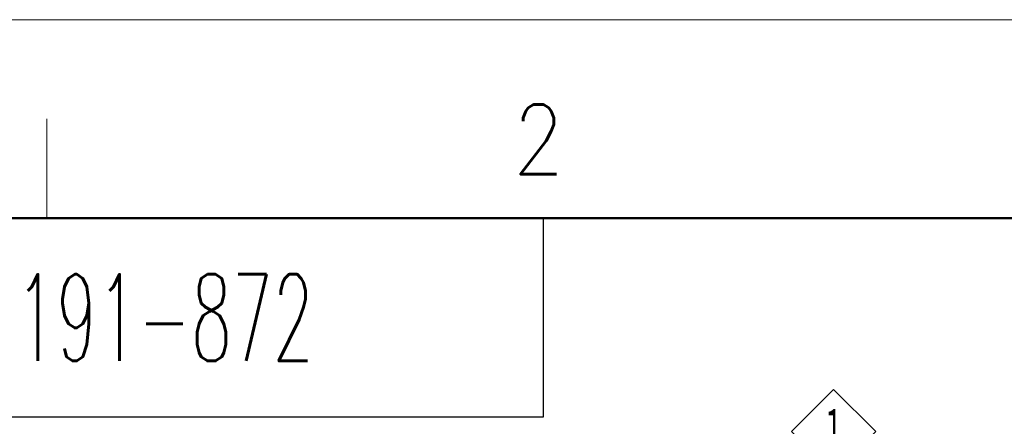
# Model space of a CAD drawing. Header units: millimetres. Extents: x 0 to 1733, y 0 to 1188.
# Tile 103 of 154: x 235 to 433, y 1106 to 1188. Entities that reach past the tile are written whole.
import ezdxf

# ---------------------------------------------------------------- set-up
doc = ezdxf.new("R2010")
doc.units = ezdxf.units.MM
doc.header["$LTSCALE"] = 0.727559
doc.layers.add('NoLayerName_001', color=7, linetype='Continuous')
doc.styles.get("Standard").update_dxf_attribs({"font": 'txt', "bigfont": 'extfont2'})

# ---------------------------------------------------------------- blocks, each defined once
blk = doc.blocks.new('JZB_0003')
at = {"layer": 'NoLayerName_001', "color": 7, "linetype": 'Continuous', "lineweight": 13}
for p, q in [((2.121, 4.243), (0, 2.121)), ((4.243, 2.121), (2.121, 4.243)), ((0, 2.121), (2.121, 0)), ((2.121, 0), (4.243, 2.121))]:
    blk.add_line(p, q, dxfattribs=at)
at = {"layer": 'NoLayerName_001', "color": 3, "lineweight": 13, "insert": (2.131, 2.121), "char_height": 2.4, "attachment_point": 5}
blk.add_mtext('\\A1;\\W0.5000;１', dxfattribs=at)
blk = doc.blocks.new('JZB_0009')
at = {"layer": 'NoLayerName_001', "color": 3, "lineweight": 13, "insert": (11.99, 2.18), "char_height": 4.36, "attachment_point": 5}
blk.add_mtext('\\A1;\\W0.5500;900-191-872', dxfattribs=at)

msp = doc.modelspace()

# ---------------------------------------------------------------- linework, layer by layer
at = {"layer": 'NoLayerName_001', "color": 7, "linetype": 'Continuous', "lineweight": 13}
msp.add_line((0, 1188), (1680, 1188), dxfattribs=at)
at = {"layer": 'NoLayerName_001', "color": 2, "linetype": 'Continuous', "lineweight": 13}
msp.add_line((240, 1168), (240, 1148), dxfattribs=at)
at = {"layer": 'NoLayerName_001', "color": 7, "linetype": 'Continuous', "lineweight": 50}
msp.add_line((100, 1148), (1640, 1148), dxfattribs=at)
at = {"layer": 'NoLayerName_001', "color": 7, "linetype": 'Continuous', "lineweight": 25}
for p, q in [((340, 1108), (340, 1148)), ((100, 1108), (340, 1108))]:
    msp.add_line(p, q, dxfattribs=at)

# ---------------------------------------------------------------- block references
at = {"layer": 'NoLayerName_001', "xscale": 4, "yscale": 4, "zscale": 4}
for name, p in [('JZB_0009', (198.03999329, 1119.2800293)), ('JZB_0003', (389.90567017, 1096.54492188))]:
    msp.add_blockref(name, p, dxfattribs=at)

# ---------------------------------------------------------------- texts
at = {"layer": 'NoLayerName_001', "color": 2, "lineweight": 13, "insert": (333.809896, 1156.904256), "char_height": 14, "attachment_point": 7}
msp.add_mtext('\\A1;\\W0.8600;2', dxfattribs=at)

doc.saveas('drawing.dxf')
